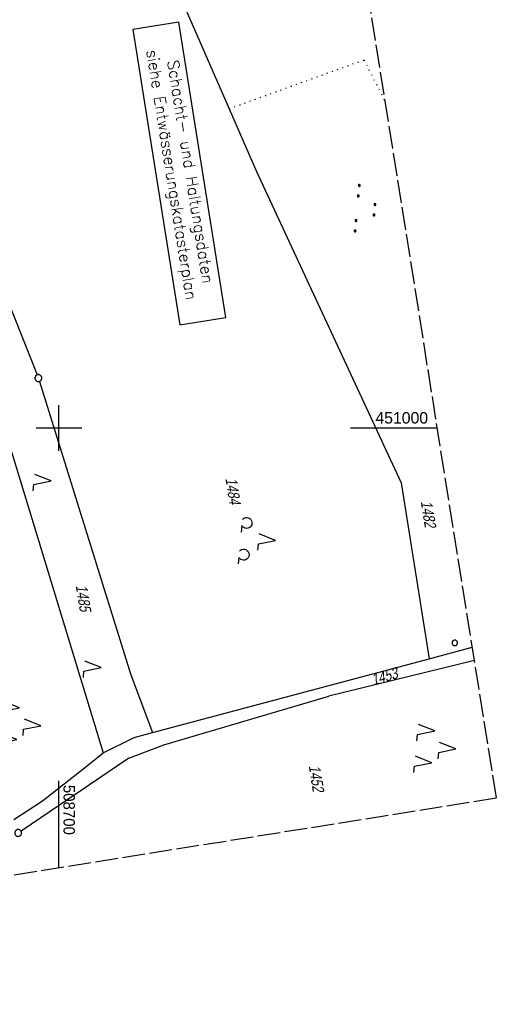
# Model space of a CAD drawing. Extents: x 508367 to 508796, y 450874 to 451833.
# Tile 7 of 37: x 508691 to 508796, y 450874 to 451089. Entities that reach past the tile are written whole.
import ezdxf

# ---------------------------------------------------------------- set-up
doc = ezdxf.new("R2010")
doc.units = 0
doc.header["$LTSCALE"] = 10
doc.header["$MEASUREMENT"] = 0
for name, pattern in [('LT00', [0]), ('LT14', [0.6, 0.5, -0.1]), ('PUNKTX2_STR', [0.6, 0.1, -0.5])]:
    doc.linetypes.add(name, pattern=pattern)
doc.layers.get('0').update_dxf_attribs({"linetype": 'LT00'})
for name, color, linetype in [('--EL_TEXT_KASTEN', 182, 'Continuous'), ('DFK_FLUR_NR', 250, 'LT00'), ('DFK_GZPKT', 250, 'LT00'), ('DFK_KATASTER', 250, 'LT00'), ('DFK_NUTZUNG', 250, 'LT00'), ('DFK_NUTZUNGSGRENZE', 70, 'PUNKTX2_STR'), ('DFK_VERMPKT', 252, 'LT00'), ('V121_RASTER', 250, 'LT00'), ('V122_RASTER', 250, 'LT00')]:
    doc.layers.add(name, color=color, linetype=linetype)
doc.layers.add('-BLATT_121-RAND', color=7, linetype='LT14', plot=False)
doc.styles.add('ROMANS', font='romans.shx', dxfattribs={"width": 0.8})
doc.styles.get("Standard").update_dxf_attribs({"font": 'ARIAL.TTF'})

# ---------------------------------------------------------------- blocks, each defined once
blk = doc.blocks.new('SYMB7010')
at = {"color": 0, "linetype": 'ByBlock'}
for points in [[(-0.031408, 0.499213), (-0.093728, 0.49134), (-0.15457, 0.475719), (-0.212975, 0.452595), (-0.268021, 0.422333), (-0.31884, 0.385411), (-0.36463, 0.342411), (-0.40467, 0.29401), (-0.438329, 0.240973), (-0.465074, 0.184136), (-0.484486, 0.124395), (-0.496256, 0.062692), (-0.5002, 0)], [(-0.5002, 0), (-0.496256, -0.062692), (-0.484486, -0.124395), (-0.465075, -0.184136), (-0.438329, -0.240973), (-0.404671, -0.29401), (-0.36463, -0.342411), (-0.31884, -0.385411), (-0.268021, -0.422333), (-0.212975, -0.452595), (-0.154571, -0.475719), (-0.093728, -0.49134), (-0.031408, -0.499213), (0.031408, -0.499213)], [(0.5002, 0), (0.496256, 0.062692), (0.484485, 0.124395), (0.465074, 0.184136), (0.438329, 0.240973), (0.40467, 0.29401), (0.36463, 0.342411), (0.31884, 0.385411), (0.268021, 0.422333), (0.212975, 0.452595), (0.15457, 0.475719), (0.093728, 0.49134), (0.031408, 0.499213), (-0.031408, 0.499213)], [(0.031408, -0.499213), (0.093728, -0.491341), (0.15457, -0.475719), (0.212975, -0.452595), (0.268021, -0.422333), (0.31884, -0.385411), (0.36463, -0.342411), (0.404671, -0.294011), (0.438329, -0.240974), (0.465075, -0.184136), (0.484486, -0.124395), (0.496256, -0.062692), (0.500201, 0)]]:
    blk.add_lwpolyline(points, dxfattribs=at)
blk = doc.blocks.new('SYMB7222')
at = {"color": 0, "linetype": 'ByBlock'}
blk.add_line((0, 0.185), (-0.11, -0.185), dxfattribs=at)
blk.add_lwpolyline([(0.25, -0.185), (0.11, -0.185), (0, 0.185)], dxfattribs=at)
blk = doc.blocks.new('SYMB7221')
at = {"color": 0, "linetype": 'ByBlock'}
for p, q in [((0, 0.435), (-0.11, 0.065)), ((0.11, 0.065), (0, 0.435)), ((0.25, 0.065), (0.11, 0.065)), ((-0.35, -0.065), (-0.46, -0.435)), ((0.35, -0.065), (0.24, -0.435))]:
    blk.add_line(p, q, dxfattribs=at)
for points in [[(-0.1, -0.435), (-0.24, -0.435), (-0.35, -0.065)], [(0.6, -0.435), (0.46, -0.435), (0.35, -0.065)]]:
    blk.add_lwpolyline(points, dxfattribs=at)
blk = doc.blocks.new('SYMB7111')
at = {"color": 0, "linetype": 'ByBlock'}
for p, q in [((-0.13, 0.202919), (-0.13, 0.177081)), ((-0.125, 0.172895), (-0.125, 0.207105)), ((-0.12, 0.209164), (-0.12, 0.170836)), ((-0.115, 0.170204), (-0.115, 0.209796)), ((-0.11, 0.209164), (-0.11, 0.170836)), ((-0.105, 0.172895), (-0.105, 0.207105)), ((-0.1, 0.202919), (-0.1, 0.177081)), ((-0.095, 0.189874), (-0.095, 0.190146)), ((0.1, 0.202919), (0.1, 0.177081)), ((0.105, 0.172895), (0.105, 0.207105)), ((0.11, 0.209164), (0.11, 0.170836)), ((0.115, 0.170204), (0.115, 0.209796)), ((0.12, 0.209164), (0.12, 0.170836)), ((0.125, 0.172895), (0.125, 0.207105)), ((0.13, 0.202919), (0.13, 0.177081)), ((0.135, 0.189874), (0.135, 0.190146)), ((-0.515, -0.177081), (-0.515, -0.202919)), ((-0.51, -0.207105), (-0.51, -0.172895)), ((-0.505, -0.170836), (-0.505, -0.209164)), ((-0.5, -0.209796), (-0.5, -0.170204)), ((-0.495, -0.170836), (-0.495, -0.209164)), ((-0.49, -0.207105), (-0.49, -0.172895)), ((-0.485, -0.177081), (-0.485, -0.202919)), ((-0.48, -0.190126), (-0.48, -0.189854)), ((-0.285, -0.177081), (-0.285, -0.202919)), ((-0.28, -0.207105), (-0.28, -0.172895)), ((-0.275, -0.170836), (-0.275, -0.209164)), ((-0.27, -0.209796), (-0.27, -0.170204)), ((-0.265, -0.170836), (-0.265, -0.209164)), ((-0.26, -0.207105), (-0.26, -0.172895)), ((-0.255, -0.177081), (-0.255, -0.202919)), ((-0.25, -0.190126), (-0.25, -0.189854)), ((0.255, -0.177081), (0.255, -0.202919)), ((0.26, -0.207105), (0.26, -0.172895)), ((0.265, -0.170836), (0.265, -0.209164)), ((0.27, -0.209796), (0.27, -0.170204)), ((0.275, -0.170836), (0.275, -0.209164)), ((0.28, -0.207105), (0.28, -0.172895)), ((0.285, -0.177081), (0.285, -0.202919)), ((0.29, -0.190126), (0.29, -0.189854)), ((0.485, -0.177081), (0.485, -0.202919)), ((0.49, -0.207105), (0.49, -0.172895)), ((0.495, -0.170836), (0.495, -0.209164)), ((0.5, -0.209796), (0.5, -0.170204)), ((0.505, -0.170836), (0.505, -0.209164)), ((0.51, -0.207105), (0.51, -0.172895)), ((0.515, -0.177081), (0.515, -0.202919)), ((0.52, -0.190126), (0.52, -0.189854))]:
    blk.add_line(p, q, dxfattribs=at)
for points in [[(-0.095, 0.19), (-0.096981, 0.198678), (-0.10253, 0.205637), (-0.11055, 0.209499), (-0.11945, 0.209499), (-0.12747, 0.205637), (-0.133019, 0.198678), (-0.135, 0.19), (-0.133019, 0.181322), (-0.12747, 0.174363), (-0.11945, 0.170501), (-0.11055, 0.170501), (-0.10253, 0.174363), (-0.096981, 0.181322), (-0.095, 0.19)], [(0.135, 0.19), (0.133019, 0.198678), (0.12747, 0.205637), (0.11945, 0.209499), (0.11055, 0.209499), (0.10253, 0.205637), (0.096981, 0.198678), (0.095, 0.19), (0.096981, 0.181322), (0.10253, 0.174363), (0.11055, 0.170501), (0.11945, 0.170501), (0.12747, 0.174363), (0.133019, 0.181322), (0.135, 0.19)], [(-0.48, -0.19), (-0.481981, -0.181322), (-0.48753, -0.174363), (-0.49555, -0.170501), (-0.50445, -0.170501), (-0.51247, -0.174363), (-0.518019, -0.181322), (-0.52, -0.19), (-0.518019, -0.198678), (-0.51247, -0.205637), (-0.50445, -0.209499), (-0.49555, -0.209499), (-0.48753, -0.205637), (-0.481981, -0.198678), (-0.48, -0.19)], [(-0.25, -0.19), (-0.251981, -0.181322), (-0.25753, -0.174363), (-0.26555, -0.170501), (-0.27445, -0.170501), (-0.28247, -0.174363), (-0.288019, -0.181322), (-0.29, -0.19), (-0.288019, -0.198678), (-0.28247, -0.205637), (-0.27445, -0.209499), (-0.26555, -0.209499), (-0.25753, -0.205637), (-0.251981, -0.198678), (-0.25, -0.19)], [(0.29, -0.19), (0.288019, -0.181322), (0.28247, -0.174363), (0.27445, -0.170501), (0.26555, -0.170501), (0.25753, -0.174363), (0.251981, -0.181322), (0.25, -0.19), (0.251981, -0.198678), (0.25753, -0.205637), (0.26555, -0.209499), (0.27445, -0.209499), (0.28247, -0.205637), (0.288019, -0.198678), (0.29, -0.19)], [(0.52, -0.19), (0.518019, -0.181322), (0.51247, -0.174363), (0.50445, -0.170501), (0.49555, -0.170501), (0.48753, -0.174363), (0.481981, -0.181322), (0.48, -0.19), (0.481981, -0.198678), (0.48753, -0.205637), (0.49555, -0.209499), (0.50445, -0.209499), (0.51247, -0.205637), (0.518019, -0.198678), (0.52, -0.19)]]:
    blk.add_lwpolyline(points, dxfattribs=at)
blk = doc.blocks.new('SYMB7201')
at = {"color": 0, "linetype": 'ByBlock'}
for p, q in [((0, 0.385), (-0.11, 0.015)), ((-0.255, -0.385), (-0.115, -0.385)), ((0.445, -0.385), (0.585, -0.385))]:
    blk.add_line(p, q, dxfattribs=at)
for points in [[(0.25, 0.015), (0.11, 0.015), (0, 0.385)], [(-0.393816, -0.383308), (-0.416239, -0.362945), (-0.432849, -0.337617), (-0.442589, -0.308936), (-0.444836, -0.27873), (-0.439449, -0.248923), (-0.426769, -0.221415), (-0.407606, -0.197958), (-0.38318, -0.180047), (-0.355047, -0.168823), (-0.325, -0.165), (-0.294953, -0.168823), (-0.26682, -0.180047), (-0.242394, -0.197959), (-0.223231, -0.221415), (-0.210551, -0.248923), (-0.205164, -0.27873), (-0.207411, -0.308936), (-0.21715, -0.337617), (-0.233761, -0.362945), (-0.256184, -0.383308)], [(0.306185, -0.383308), (0.283761, -0.362945), (0.267151, -0.337617), (0.257411, -0.308936), (0.255164, -0.27873), (0.260552, -0.248923), (0.273231, -0.221415), (0.292394, -0.197958), (0.31682, -0.180047), (0.344953, -0.168823), (0.375, -0.165), (0.405047, -0.168823), (0.43318, -0.180047), (0.457606, -0.197959), (0.476769, -0.221415), (0.489449, -0.248923), (0.494836, -0.27873), (0.492589, -0.308936), (0.48285, -0.337617), (0.466239, -0.362945), (0.443816, -0.383308)]]:
    blk.add_lwpolyline(points, dxfattribs=at)

msp = doc.modelspace()

# ---------------------------------------------------------------- linework, layer by layer
at = {"layer": '--EL_TEXT_KASTEN'}
msp.add_lwpolyline([(508716.21, 451087.29), (508726.53, 451022.62), (508736.63, 451024.23), (508726.31, 451088.9)], close=True, dxfattribs=at)
at = {"layer": '-BLATT_121-RAND'}
msp.add_lwpolyline([(508366.71, 451787.23), (508512.47, 450873.79), (508795.89, 450919.01), (508650.12, 451832.45), (508366.71, 451787.23)], dxfattribs=at)
at = {"layer": 'DFK_KATASTER'}
for p, q in [((508716.66, 451117.21), (508737.33, 451069.96)), ((508737.33, 451069.96), (508743.35, 451056.22)), ((508743.35, 451056.22), (508775.04, 450987.98)), ((508688.66, 451028.21), (508695.22, 451011.66)), ((508695.72, 451010.24), (508715.8, 450945.93)), ((508688.18, 450999.63), (508709.71, 450928.84)), ((508775.04, 450987.98), (508781.13, 450949.46)), ((508781.13, 450949.46), (508790.62, 450952.03)), ((508720.55, 450933.31), (508781.13, 450949.46)), ((508791.09, 450949.06), (508759.19, 450941.26)), ((508715.8, 450945.93), (508720.55, 450933.31)), ((508723, 450930.65), (508759.19, 450941.26)), ((508709.71, 450928.84), (508716.5, 450932.23)), ((508716.5, 450932.23), (508720.55, 450933.31)), ((508715.36, 450927.73), (508723, 450930.65)), ((508715.36, 450927.73), (508691.7, 450911.74)), ((508705.22, 450925.3), (508709.71, 450928.84)), ((508696.41, 450918.37), (508705.22, 450925.3)), ((508690.15, 450914.28), (508696.41, 450918.37))]:
    msp.add_line(p, q, dxfattribs=at)
at = {"layer": 'DFK_NUTZUNGSGRENZE', "ltscale": 0.2}
for p, q in [((508737.33, 451069.96), (508766.85, 451080.66)), ((508766.85, 451080.66), (508771.55, 451071.5))]:
    msp.add_line(p, q, dxfattribs=at)
at = {"layer": 'V121_RASTER'}
for p, q in [((508700, 450995), (508700, 451005)), ((508705, 451000), (508695, 451000)), ((508782.96, 451000), (508763.9, 451000)), ((508700, 450903.71), (508700, 450922.77))]:
    msp.add_line(p, q, dxfattribs=at)

# ---------------------------------------------------------------- block references
at = {"layer": 'DFK_GZPKT', "xscale": 1.500000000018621, "yscale": 1.5, "zscale": 1.5, "rotation": 264.7377099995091}
for p in [(508695.5, 451010.96), (508691.08, 450911.32)]:
    msp.add_blockref('SYMB7010', p, dxfattribs=at)
at = {"layer": 'DFK_NUTZUNG', "xscale": 10.00000000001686, "yscale": 10, "zscale": 10, "rotation": 264.7377100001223}
for name, p in [('SYMB7111', (508767.28, 451047.99)), ('SYMB7222', (508696.44, 450988.59)), ('SYMB7201', (508743.67, 450975.74)), ('SYMB7222', (508707.43, 450947.71)), ('SYMB7221', (508691.72, 450935.19)), ('SYMB7221', (508782.71, 450930.11))]:
    msp.add_blockref(name, p, dxfattribs=at)
at = {"layer": 'DFK_VERMPKT', "xscale": 1.200000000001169, "yscale": 1.200000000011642, "zscale": 1.2, "rotation": 264.7377100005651}
msp.add_blockref('SYMB7010', (508786.78, 450952.95), dxfattribs=at)

# ---------------------------------------------------------------- texts
at = {"layer": '--EL_TEXT_KASTEN', "insert": (508726.42, 451055.76), "char_height": 2.5, "attachment_point": 5, "rotation": 279.0666, "style": 'ROMANS'}
msp.add_mtext('{\\W1;Schacht- und Haltungsdaten\\Psiehe Entwässerungskatasterplan}', dxfattribs=at)
at = {"layer": 'DFK_FLUR_NR', "oblique": 13.754, "width": 0.75}
for s, rotation, p in [('1484', 279.0666, (508736.49, 450988.97)), ('1482', 279.0666, (508779.31, 450983.91)), ('1485', 279.0666, (508703.68, 450965.5)), ('1453', 16.1443, (508768.87, 450943.61)), ('1452', 279.0666, (508754.76, 450926.01))]:
    msp.add_text(s, height=2.5, rotation=rotation, dxfattribs=at).set_placement(p)
at = {"layer": 'V121_RASTER', "width": 0.941}
msp.add_text(' 508700', height=2.5, rotation=-90.0007, dxfattribs=at).set_placement((508701, 450922.77))
at = {"layer": 'V122_RASTER', "width": 0.991}
msp.add_text(' 451000', height=2.5, rotation=0.0004, dxfattribs=at).set_placement((508768.42, 451001))

doc.saveas('drawing.dxf')
